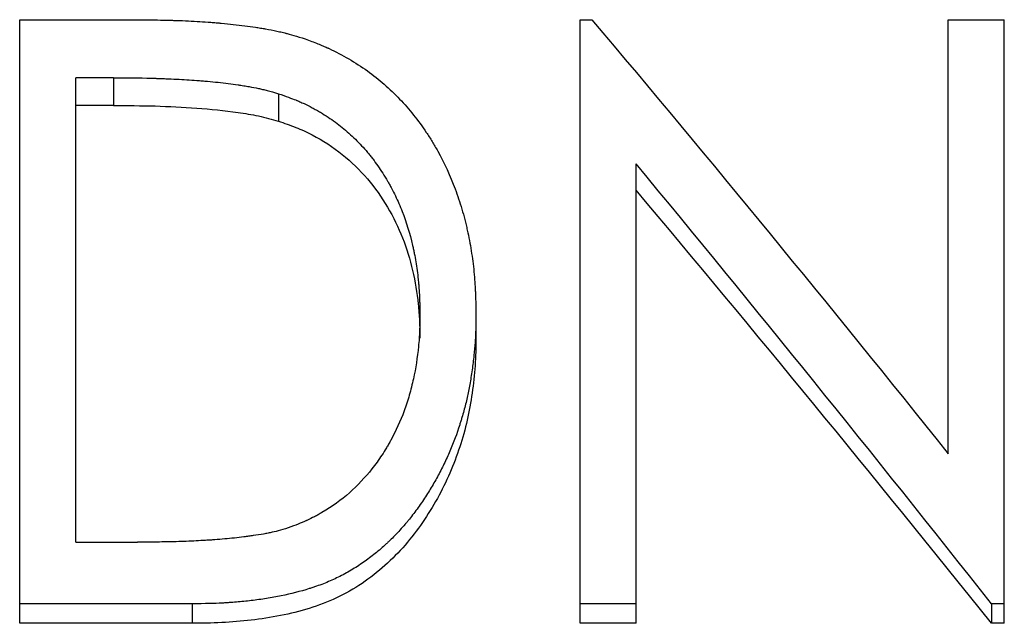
# Model space of a CAD drawing. Header units: millimetres. Extents: x -115 to 135, y -32 to 81.
# Tile 9 of 16: x -8.62 to -0.74, y 9.83 to 14.67. Entities that reach past the tile are written whole.
import ezdxf

# ---------------------------------------------------------------- set-up
doc = ezdxf.new("R2010")
doc.units = ezdxf.units.MM

msp = doc.modelspace()

# ---------------------------------------------------------------- linework, layer by layer
at = {"color": 7, "linetype": 'Continuous', "lineweight": 25}
for p, q in [((-8.6218, 9.8329), (-8.6218, 14.6687)), ((-8.6218, 14.6687), (-7.7224, 14.6687)), ((-4.1346, 9.8329), (-4.1346, 14.6687)), ((-4.1346, 14.6687), (-4.0405, 14.6687)), ((-1.1859, 11.1919), (-1.1859, 14.6687)), ((-1.1859, 14.6687), (-0.7372, 14.6687)), ((-0.7372, 9.8329), (-0.7372, 14.6687)), ((-8.1731, 10.4825), (-8.1731, 14.2038)), ((-7.8706, 14.2038), (-8.1731, 14.2038)), ((-7.8706, 14.2038), (-7.8706, 13.9818)), ((-6.5495, 14.076), (-6.5495, 13.856)), ((-7.8706, 13.9818), (-8.1731, 13.9818)), ((-3.6859, 9.8329), (-3.6859, 13.5141)), ((-4.9679, 12.3086), (-4.9679, 12.1163)), ((-8.1731, 10.4825), (-7.6793, 10.4825)), ((-7.2416, 9.989), (-8.6218, 9.989)), ((-7.2416, 9.989), (-7.2416, 9.8329)), ((-3.6859, 9.989), (-4.1346, 9.989)), ((-0.7372, 9.989), (-0.8393, 9.989)), ((-0.8393, 9.989), (-0.8393, 9.8329)), ((-7.2416, 9.8329), (-8.6218, 9.8329)), ((-3.6859, 9.8329), (-4.1346, 9.8329)), ((-0.7372, 9.8329), (-0.8393, 9.8329))]:
    msp.add_line(p, q, dxfattribs=at)
for points, knots in [([(-7.7224, 14.6687), (-7.6452, 14.6681), (-7.5769, 14.6674), (-7.4874, 14.6658), (-7.4598, 14.6653), (-7.4216, 14.6644), (-7.4095, 14.664), (-7.392, 14.6635), (-7.3863, 14.6634), (-7.378, 14.6631), (-7.3753, 14.663), (-7.3712, 14.6629), (-7.3699, 14.6628), (-7.3672, 14.6628), (-7.3666, 14.6627), (-7.3007, 14.6605), (-7.239, 14.6576), (-7.1498, 14.6521), (-7.1206, 14.6501), (-7.0776, 14.6469), (-7.0634, 14.6458), (-7.0423, 14.644), (-7.0353, 14.6434), (-7.0249, 14.6425), (-7.0214, 14.6422), (-7.0145, 14.6416), (-7.0117, 14.6413), (-6.9417, 14.635), (-6.8792, 14.6281), (-6.7907, 14.6167), (-6.762, 14.6126), (-6.7204, 14.6063), (-6.7067, 14.6041), (-6.6865, 14.6008), (-6.6798, 14.5997), (-6.6699, 14.598), (-6.6666, 14.5974), (-6.66, 14.5962), (-6.6575, 14.5958), (-6.6218, 14.5894), (-6.5915, 14.5835), (-6.548, 14.5742), (-6.5338, 14.571), (-6.5131, 14.5661), (-6.5062, 14.5645), (-6.4961, 14.562), (-6.4927, 14.5612), (-6.4861, 14.5595), (-6.4821, 14.5585), (-6.4376, 14.547), (-6.3811, 14.5297), (-6.3101, 14.5057)], [0, 0, 0, 0, 0.125, 0.125, 0.1875, 0.1875, 0.21875, 0.21875, 0.234375, 0.234375, 0.242188, 0.242188, 0.246094, 0.246094, 0.25, 0.25, 0.375, 0.375, 0.4375, 0.4375, 0.46875, 0.46875, 0.484375, 0.484375, 0.492188, 0.492188, 0.5, 0.5, 0.625, 0.625, 0.6875, 0.6875, 0.71875, 0.71875, 0.734375, 0.734375, 0.742188, 0.742188, 0.75, 0.75, 0.8125, 0.8125, 0.84375, 0.84375, 0.859375, 0.859375, 0.867188, 0.867188, 0.875, 0.875, 1, 1, 1, 1]), ([(-6.3101, 14.5057), (-6.2731, 14.4913), (-6.2408, 14.4784), (-6.1994, 14.4614), (-6.1868, 14.4561), (-6.1697, 14.4487), (-6.1642, 14.4463), (-6.1565, 14.4429), (-6.1541, 14.4418), (-6.1492, 14.4396), (-6.1479, 14.439), (-6.0922, 14.4135), (-6.0391, 14.3858), (-5.8829, 14.2945), (-5.7873, 14.2258), (-5.6167, 14.0759), (-5.5384, 13.994), (-5.4316, 13.8603), (-5.3977, 13.814), (-5.3496, 13.7418), (-5.3339, 13.7173), (-5.3112, 13.6799), (-5.3037, 13.6673), (-5.289, 13.6419), (-5.2813, 13.6283), (-5.221, 13.5193), (-5.1745, 13.4182), (-5.1152, 13.2599), (-5.0973, 13.2061), (-5.0729, 13.1236), (-5.0652, 13.0959), (-5.0544, 13.0539), (-5.0509, 13.0398), (-5.0441, 13.0115), (-5.0407, 12.9967), (-5.0254, 12.928), (-5.0148, 12.8726), (-5.0015, 12.7889), (-4.9975, 12.761), (-4.9903, 12.7048), (-4.987, 12.6757), (-4.9816, 12.621), (-4.9793, 12.5932), (-4.9764, 12.5508), (-4.9755, 12.5366), (-4.9743, 12.5151), (-4.9739, 12.5079), (-4.9734, 12.497), (-4.9732, 12.4934), (-4.973, 12.4879), (-4.9729, 12.4861), (-4.9727, 12.4825), (-4.9726, 12.48), (-4.971, 12.4411), (-4.9694, 12.3844), (-4.9679, 12.3086)], [0, 0, 0, 0, 0.03125, 0.03125, 0.046875, 0.046875, 0.054688, 0.054688, 0.058594, 0.058594, 0.0625, 0.0625, 0.125, 0.125, 0.25, 0.25, 0.375, 0.375, 0.4375, 0.4375, 0.46875, 0.46875, 0.484375, 0.484375, 0.5, 0.5, 0.625, 0.625, 0.6875, 0.6875, 0.71875, 0.71875, 0.734375, 0.734375, 0.75, 0.75, 0.8125, 0.8125, 0.84375, 0.84375, 0.875, 0.875, 0.90625, 0.90625, 0.921875, 0.921875, 0.929688, 0.929688, 0.933594, 0.933594, 0.935547, 0.935547, 0.9375, 0.9375, 1, 1, 1, 1]), ([(-7.8706, 14.2038), (-7.7306, 14.2033), (-7.6195, 14.2018), (-7.5347, 14.199), (-7.5299, 14.1989), (-7.5225, 14.1986), (-7.5189, 14.1985), (-7.5079, 14.1981), (-7.5006, 14.1979), (-7.4789, 14.1971), (-7.4645, 14.1965), (-7.4216, 14.1947), (-7.3934, 14.1934), (-7.3102, 14.1892), (-7.2564, 14.1859), (-7.1979, 14.1817), (-7.1897, 14.1811), (-7.1751, 14.18), (-7.1678, 14.1794), (-7.1461, 14.1777), (-7.1317, 14.1765), (-7.0889, 14.1727), (-7.0609, 14.1699), (-6.9781, 14.161), (-6.9248, 14.1542), (-6.8701, 14.146), (-6.8656, 14.1454), (-6.8579, 14.1442), (-6.8541, 14.1436), (-6.8427, 14.1419), (-6.8353, 14.1407), (-6.8133, 14.1371), (-6.7992, 14.1348), (-6.7582, 14.1276), (-6.7329, 14.1228), (-6.7038, 14.1167), (-6.6992, 14.1157), (-6.6883, 14.1132), (-6.6826, 14.1119), (-6.6649, 14.1077), (-6.6523, 14.1045), (-6.6123, 14.0941), (-6.5825, 14.0857), (-6.5495, 14.076)], [0, 0, 0, 0, 0.25, 0.25, 0.257812, 0.257812, 0.265625, 0.265625, 0.28125, 0.28125, 0.3125, 0.3125, 0.375, 0.375, 0.5, 0.5, 0.515625, 0.515625, 0.53125, 0.53125, 0.5625, 0.5625, 0.625, 0.625, 0.75, 0.75, 0.757812, 0.757812, 0.765625, 0.765625, 0.78125, 0.78125, 0.8125, 0.8125, 0.875, 0.875, 0.890625, 0.890625, 0.90625, 0.90625, 0.9375, 0.9375, 1, 1, 1, 1]), ([(-6.5495, 14.076), (-6.4879, 14.0546), (-6.442, 14.0377), (-6.4099, 14.0246), (-6.4061, 14.0231), (-6.4005, 14.0207), (-6.3976, 14.0196), (-6.3892, 14.016), (-6.3836, 14.0136), (-6.3668, 14.0062), (-6.3557, 14.0012), (-6.3227, 13.9858), (-6.3011, 13.9749), (-6.2691, 13.9579), (-6.2574, 13.9515), (-6.2355, 13.9391), (-6.2247, 13.9329), (-6.1927, 13.914), (-6.1721, 13.9011), (-6.1119, 13.8615), (-6.0743, 13.8339), (-6.0216, 13.7907), (-6.0028, 13.7746), (-5.9676, 13.743), (-5.9504, 13.7268), (-5.8998, 13.677), (-5.8677, 13.6422), (-5.8293, 13.5968), (-5.8227, 13.5888), (-5.8086, 13.5712), (-5.8016, 13.5623), (-5.7807, 13.5352), (-5.7671, 13.5166), (-5.727, 13.4592), (-5.7012, 13.4188), (-5.6733, 13.3709), (-5.6708, 13.3666), (-5.6653, 13.3569), (-5.6626, 13.3521), (-5.6544, 13.3374), (-5.6491, 13.3276), (-5.6333, 13.2979), (-5.6232, 13.2779), (-5.5938, 13.2168), (-5.5757, 13.1749), (-5.5254, 13.046), (-5.4976, 12.9555), (-5.4741, 12.8545), (-5.473, 12.8499), (-5.4707, 12.8392), (-5.4695, 12.8338), (-5.466, 12.8177), (-5.4638, 12.8068), (-5.4573, 12.7739), (-5.4533, 12.7515), (-5.4421, 12.6832), (-5.4358, 12.6359), (-5.4295, 12.5748), (-5.4284, 12.5637), (-5.4263, 12.5404), (-5.4254, 12.5289), (-5.4228, 12.4943), (-5.4214, 12.4713), (-5.4203, 12.4457), (-5.4202, 12.4447), (-5.4201, 12.4406), (-5.42, 12.4384), (-5.4197, 12.4319), (-5.4196, 12.4274), (-5.4191, 12.4129), (-5.4188, 12.4023), (-5.4178, 12.3675), (-5.4172, 12.3405), (-5.4167, 12.3095)], [0, 0, 0, 0, 0.0625, 0.0625, 0.066406, 0.066406, 0.070312, 0.070312, 0.078125, 0.078125, 0.09375, 0.09375, 0.125, 0.125, 0.140625, 0.140625, 0.15625, 0.15625, 0.1875, 0.1875, 0.25, 0.25, 0.28125, 0.28125, 0.3125, 0.3125, 0.375, 0.375, 0.390625, 0.390625, 0.40625, 0.40625, 0.4375, 0.4375, 0.5, 0.5, 0.507812, 0.507812, 0.515625, 0.515625, 0.53125, 0.53125, 0.5625, 0.5625, 0.625, 0.625, 0.75, 0.75, 0.757812, 0.757812, 0.765625, 0.765625, 0.78125, 0.78125, 0.8125, 0.8125, 0.875, 0.875, 0.890625, 0.890625, 0.90625, 0.90625, 0.9375, 0.9375, 0.941406, 0.941406, 0.945312, 0.945312, 0.953125, 0.953125, 0.96875, 0.96875, 1, 1, 1, 1]), ([(-7.8706, 13.9818), (-7.7595, 13.9811), (-7.5372, 13.9795), (-7.2041, 13.9636), (-6.928, 13.9352), (-6.7088, 13.9004), (-6.6026, 13.8708), (-6.5495, 13.856)], [0, 0, 0, 0, 0.2500306, 0.5000561, 0.7500241, 0.8750268, 1, 1, 1, 1]), ([(-6.5495, 13.856), (-6.5032, 13.8402), (-6.4107, 13.8086), (-6.2346, 13.7269), (-6.0324, 13.5962), (-5.83, 13.3982), (-5.6164, 13.0953), (-5.4836, 12.75), (-5.433, 12.4359), (-5.4191, 12.2542), (-5.4175, 12.1629), (-5.4167, 12.1172)], [0, 0, 0, 0, 0.062583, 0.125145, 0.250129, 0.375151, 0.50019, 0.749715, 0.874826, 0.93741, 1, 1, 1, 1]), ([(-4.9679, 12.3086), (-4.9684, 12.2605), (-4.9692, 12.2179), (-4.971, 12.1621), (-4.9716, 12.1449), (-4.9728, 12.1211), (-4.9732, 12.1136), (-4.9738, 12.1027), (-4.974, 12.0992), (-4.9743, 12.094), (-4.9745, 12.0923), (-4.9747, 12.0889), (-4.9748, 12.0878), (-4.9774, 12.0508), (-4.9806, 12.0149), (-4.9866, 11.9592), (-4.9888, 11.9404), (-4.9936, 11.9022), (-4.9961, 11.8835), (-5.0047, 11.8221), (-5.0109, 11.7832), (-5.0207, 11.7279), (-5.0241, 11.7099), (-5.0311, 11.6751), (-5.0346, 11.6589), (-5.0461, 11.6076), (-5.055, 11.5724), (-5.0699, 11.5179), (-5.0751, 11.4995), (-5.0834, 11.4715), (-5.0863, 11.4621), (-5.0921, 11.4431), (-5.0953, 11.4329), (-5.1207, 11.3526), (-5.147, 11.2821), (-5.1917, 11.1776), (-5.2076, 11.143), (-5.2326, 11.0914), (-5.2412, 11.0743), (-5.2589, 11.0401), (-5.2683, 11.0223), (-5.2948, 10.9736), (-5.3136, 10.9411), (-5.3435, 10.8921), (-5.3537, 10.8757), (-5.3747, 10.8429), (-5.3849, 10.8273), (-5.4198, 10.7755), (-5.443, 10.7428), (-5.4779, 10.6968), (-5.4895, 10.682), (-5.5069, 10.6605), (-5.5127, 10.6534), (-5.5214, 10.643), (-5.5243, 10.6396), (-5.5301, 10.6328), (-5.5324, 10.63), (-5.5633, 10.5944), (-5.5905, 10.5646), (-5.6309, 10.5229), (-5.6443, 10.5095), (-5.6642, 10.49), (-5.6709, 10.4837), (-5.6841, 10.4712), (-5.69, 10.4658), (-5.7266, 10.4326), (-5.7564, 10.4072), (-5.8022, 10.3709), (-5.8176, 10.3591), (-5.8488, 10.3361), (-5.864, 10.3252), (-5.9132, 10.2914), (-5.9465, 10.2703), (-5.9973, 10.2408), (-6.0144, 10.2313), (-6.0488, 10.2131), (-6.0667, 10.2041), (-6.1175, 10.1797), (-6.1528, 10.1645), (-6.2078, 10.1431), (-6.2265, 10.1362), (-6.255, 10.1263), (-6.2646, 10.1231), (-6.284, 10.1167), (-6.2947, 10.1133), (-6.3758, 10.0882), (-6.4505, 10.069), (-6.5665, 10.0451), (-6.6058, 10.0379), (-6.6657, 10.0283), (-6.6859, 10.0253), (-6.7265, 10.0198), (-6.7477, 10.0171), (-6.8072, 10.0102), (-6.8468, 10.0062), (-6.9059, 10.0012), (-6.9256, 9.9997), (-6.9551, 9.9977), (-6.9649, 9.997), (-6.9796, 9.9961), (-6.9845, 9.9958), (-6.9919, 9.9954), (-6.9943, 9.9953), (-6.9992, 9.995), (-7.0024, 9.9948), (-7.0585, 9.9918), (-7.1377, 9.9899), (-7.2416, 9.989)], [0, 0, 0, 0, 0.03125, 0.03125, 0.046875, 0.046875, 0.054688, 0.054688, 0.058594, 0.058594, 0.060547, 0.060547, 0.0625, 0.0625, 0.09375, 0.09375, 0.109375, 0.109375, 0.125, 0.125, 0.15625, 0.15625, 0.171875, 0.171875, 0.1875, 0.1875, 0.21875, 0.21875, 0.234375, 0.234375, 0.242188, 0.242188, 0.25, 0.25, 0.3125, 0.3125, 0.34375, 0.34375, 0.359375, 0.359375, 0.375, 0.375, 0.40625, 0.40625, 0.421875, 0.421875, 0.4375, 0.4375, 0.46875, 0.46875, 0.484375, 0.484375, 0.492188, 0.492188, 0.496094, 0.496094, 0.5, 0.5, 0.53125, 0.53125, 0.546875, 0.546875, 0.554688, 0.554688, 0.5625, 0.5625, 0.59375, 0.59375, 0.609375, 0.609375, 0.625, 0.625, 0.65625, 0.65625, 0.671875, 0.671875, 0.6875, 0.6875, 0.71875, 0.71875, 0.734375, 0.734375, 0.742188, 0.742188, 0.75, 0.75, 0.8125, 0.8125, 0.84375, 0.84375, 0.859375, 0.859375, 0.875, 0.875, 0.90625, 0.90625, 0.921875, 0.921875, 0.929688, 0.929688, 0.933594, 0.933594, 0.935547, 0.935547, 0.9375, 0.9375, 1, 1, 1, 1]), ([(-5.4167, 12.3095), (-5.4174, 12.2519), (-5.4183, 12.2086), (-5.4196, 12.1779), (-5.4197, 12.1743), (-5.4199, 12.1689), (-5.4201, 12.1662), (-5.4204, 12.1581), (-5.4207, 12.1527), (-5.4216, 12.1364), (-5.4223, 12.1256), (-5.4245, 12.0931), (-5.4264, 12.0715), (-5.4372, 11.9637), (-5.4507, 11.8777), (-5.4736, 11.7706), (-5.4789, 11.7475), (-5.4899, 11.7037), (-5.4957, 11.682), (-5.5142, 11.6176), (-5.5279, 11.5756), (-5.5732, 11.4522), (-5.609, 11.3735), (-5.6555, 11.2892), (-5.6617, 11.2782), (-5.6733, 11.2582), (-5.6791, 11.2482), (-5.697, 11.2187), (-5.7092, 11.1993), (-5.7468, 11.1424), (-5.7731, 11.106), (-5.8558, 11.0011), (-5.9159, 10.937), (-6.0463, 10.821), (-6.1192, 10.7685), (-6.2119, 10.7138), (-6.2209, 10.7087), (-6.2406, 10.6978), (-6.2506, 10.6925), (-6.281, 10.6767), (-6.3019, 10.6666), (-6.326, 10.6557), (-6.3268, 10.6554), (-6.3305, 10.6537), (-6.3325, 10.6528), (-6.3384, 10.6502), (-6.3425, 10.6484), (-6.3557, 10.6428), (-6.3654, 10.6387), (-6.3972, 10.6256), (-6.4219, 10.6157), (-6.4503, 10.6045)], [0, 0, 0, 0, 0.0625, 0.0625, 0.066406, 0.066406, 0.070312, 0.070312, 0.078125, 0.078125, 0.09375, 0.09375, 0.125, 0.125, 0.25, 0.25, 0.28125, 0.28125, 0.3125, 0.3125, 0.375, 0.375, 0.5, 0.5, 0.515625, 0.515625, 0.53125, 0.53125, 0.5625, 0.5625, 0.625, 0.625, 0.75, 0.75, 0.875, 0.875, 0.890625, 0.890625, 0.90625, 0.90625, 0.9375, 0.9375, 0.941406, 0.941406, 0.945312, 0.945312, 0.953125, 0.953125, 0.96875, 0.96875, 1, 1, 1, 1]), ([(-4.9679, 12.1163), (-4.969, 12.0431), (-4.9711, 11.8968), (-4.9969, 11.6775), (-5.0347, 11.4593), (-5.1149, 11.1734), (-5.234, 10.8967), (-5.3934, 10.6393), (-5.532, 10.4571), (-5.6938, 10.2922), (-5.877, 10.1484), (-6.0806, 10.0309), (-6.3761, 9.9207), (-6.6887, 9.8623), (-7.004, 9.8357), (-7.1624, 9.8338), (-7.2416, 9.8329)], [0, 0, 0, 0, 0.0625355, 0.1250702, 0.1875999, 0.2501287, 0.375027, 0.4375495, 0.5000518, 0.5625608, 0.6250588, 0.6875392, 0.7500239, 0.8749251, 0.9374607, 1, 1, 1, 1]), ([(-6.4503, 10.6045), (-6.5111, 10.5849), (-6.5606, 10.5708), (-6.6037, 10.5612), (-6.6099, 10.5599), (-6.6211, 10.5575), (-6.6269, 10.5563), (-6.6445, 10.5528), (-6.6568, 10.5505), (-6.6949, 10.5437), (-6.7222, 10.5394), (-6.7586, 10.5341), (-6.7637, 10.5334), (-6.7762, 10.5316), (-6.7824, 10.5308), (-6.8012, 10.5282), (-6.8137, 10.5266), (-6.8515, 10.5218), (-6.877, 10.5189), (-6.954, 10.5106), (-7.0063, 10.5059), (-7.0661, 10.5016), (-7.0715, 10.5012), (-7.0837, 10.5004), (-7.0897, 10.4999), (-7.1081, 10.4987), (-7.1204, 10.4979), (-7.1578, 10.4957), (-7.1832, 10.4943), (-7.2606, 10.4904), (-7.314, 10.4884), (-7.3726, 10.4866), (-7.3739, 10.4866), (-7.3786, 10.4865), (-7.381, 10.4864), (-7.3883, 10.4862), (-7.3933, 10.4861), (-7.4085, 10.4857), (-7.4192, 10.4855), (-7.4525, 10.4848), (-7.4765, 10.4844), (-7.554, 10.4834), (-7.613, 10.4828), (-7.6793, 10.4825)], [0, 0, 0, 0, 0.125, 0.125, 0.140625, 0.140625, 0.15625, 0.15625, 0.1875, 0.1875, 0.25, 0.25, 0.265625, 0.265625, 0.28125, 0.28125, 0.3125, 0.3125, 0.375, 0.375, 0.5, 0.5, 0.515625, 0.515625, 0.53125, 0.53125, 0.5625, 0.5625, 0.625, 0.625, 0.75, 0.75, 0.757812, 0.757812, 0.765625, 0.765625, 0.78125, 0.78125, 0.8125, 0.8125, 0.875, 0.875, 1, 1, 1, 1])]:
    msp.add_open_spline(points, degree=3, knots=knots, dxfattribs=at)
for points in [[(-4.0405, 14.6687), (-3.0889, 13.5416), (-2.1374, 12.38), (-1.1859, 11.1919)], [(-0.8393, 9.989), (-1.7882, 11.1902), (-2.737, 12.368), (-3.6859, 13.5141)], [(-0.8393, 9.8329), (-1.7882, 11.0153), (-2.737, 12.1747), (-3.6859, 13.303)]]:
    msp.add_open_spline(points, degree=3, dxfattribs=at)

doc.saveas('drawing.dxf')
